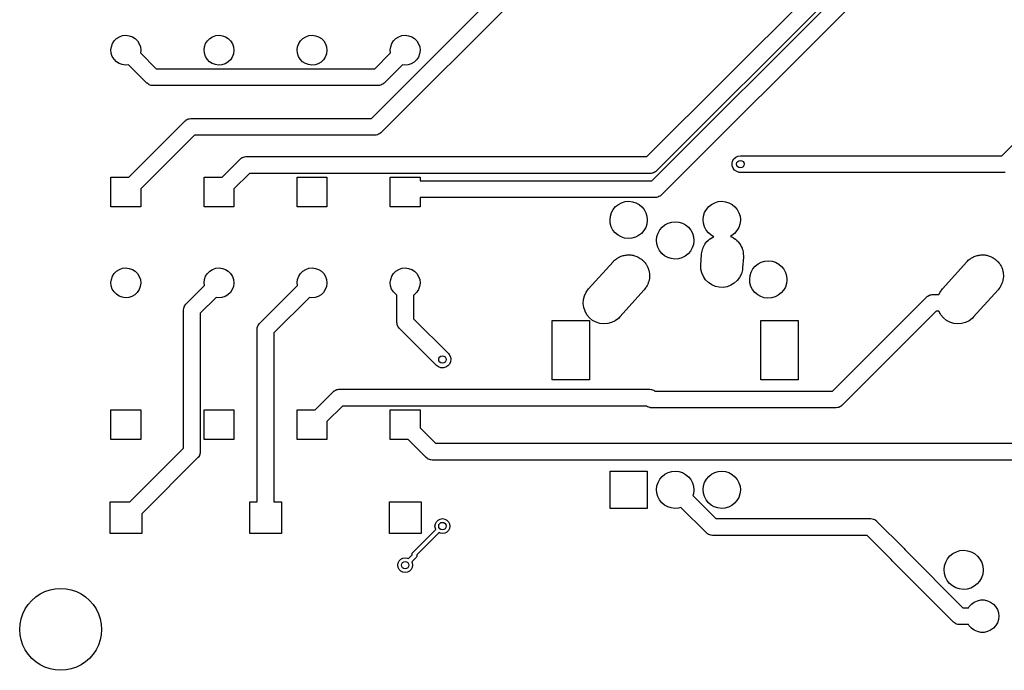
# Model space of a CAD drawing. Extents: x 124.3 to 210.2, y -114.7 to -26.3.
# Tile 1 of 7: x 124.3 to 177.2, y -114.7 to -79.7. Entities that reach past the tile are written whole.
import ezdxf

# ---------------------------------------------------------------- set-up
doc = ezdxf.new("R2010")
doc.units = 0
doc.layers.add('BLACK', color=7, linetype='CONTINUOUS')

msp = doc.modelspace()

# ---------------------------------------------------------------- linework, layer by layer
at = {"layer": 'BLACK', "linetype": 'CONTINUOUS'}
for p, q in [((143.187, -85.05), (171.595, -56.6418)), ((157.984, -87.1), (188.442, -56.6418)), ((172.099, -57.41), (143.691, -85.8182)), ((188.946, -57.41), (158.488, -87.8682)), ((177.034, -87.05), (188.442, -75.6418)), ((158.239, -88.4), (169.982, -76.6568)), ((170.487, -77.425), (158.744, -89.1682)), ((129.283, -81.0243), (129.38, -80.8744)), ((129.38, -80.8744), (129.507, -80.7496)), ((129.507, -80.7496), (129.659, -80.6561)), ((129.659, -80.6561), (129.828, -80.5987)), ((129.828, -80.5987), (130.006, -80.58)), ((130.006, -80.58), (130.183, -80.6011)), ((130.183, -80.6011), (130.351, -80.661)), ((130.351, -80.661), (130.501, -80.7565)), ((130.501, -80.7565), (130.627, -80.8831)), ((130.627, -80.8831), (130.721, -81.0343)), ((134.283, -81.0243), (134.38, -80.8744)), ((134.38, -80.8744), (134.507, -80.7496)), ((134.507, -80.7496), (134.659, -80.6561)), ((134.659, -80.6561), (134.828, -80.5987)), ((134.828, -80.5987), (135.006, -80.58)), ((135.006, -80.58), (135.183, -80.6011)), ((135.183, -80.6011), (135.351, -80.661)), ((135.351, -80.661), (135.501, -80.7565)), ((135.501, -80.7565), (135.627, -80.8831)), ((135.627, -80.8831), (135.721, -81.0343)), ((139.283, -81.0243), (139.38, -80.8744)), ((139.38, -80.8744), (139.507, -80.7496)), ((139.507, -80.7496), (139.659, -80.6561)), ((139.659, -80.6561), (139.828, -80.5987)), ((139.828, -80.5987), (140.006, -80.58)), ((140.006, -80.58), (140.183, -80.6011)), ((140.183, -80.6011), (140.351, -80.661)), ((140.351, -80.661), (140.501, -80.7565)), ((140.501, -80.7565), (140.627, -80.8831)), ((140.627, -80.8831), (140.721, -81.0343)), ((144.283, -81.0243), (144.38, -80.8744)), ((144.38, -80.8744), (144.507, -80.7496)), ((144.507, -80.7496), (144.659, -80.6561)), ((144.659, -80.6561), (144.828, -80.5987)), ((144.828, -80.5987), (145.006, -80.58)), ((145.006, -80.58), (145.183, -80.6011)), ((145.183, -80.6011), (145.351, -80.661)), ((145.351, -80.661), (145.501, -80.7565)), ((145.501, -80.7565), (145.627, -80.8831)), ((145.627, -80.8831), (145.721, -81.0343)), ((129.2, -81.3688), (129.222, -81.1919)), ((129.217, -81.5463), (129.2, -81.3688)), ((129.222, -81.1919), (129.283, -81.0243)), ((130.721, -81.0343), (130.78, -81.2028)), ((130.78, -81.2028), (130.8, -81.38)), ((130.8, -81.4023), (130.782, -81.5259)), ((130.8, -81.38), (130.8, -81.4023)), ((134.2, -81.3688), (134.222, -81.1919)), ((134.217, -81.5463), (134.2, -81.3688)), ((134.222, -81.1919), (134.283, -81.0243)), ((135.721, -81.0343), (135.78, -81.2028)), ((135.8, -81.4023), (135.775, -81.579)), ((135.78, -81.2028), (135.8, -81.38)), ((135.8, -81.38), (135.8, -81.4023)), ((139.2, -81.3688), (139.222, -81.1919)), ((139.217, -81.5463), (139.2, -81.3688)), ((139.222, -81.1919), (139.283, -81.0243)), ((140.721, -81.0343), (140.78, -81.2028)), ((140.8, -81.4023), (140.775, -81.579)), ((140.78, -81.2028), (140.8, -81.38)), ((140.8, -81.38), (140.8, -81.4023)), ((144.2, -81.3688), (144.222, -81.1919)), ((144.216, -81.5279), (144.2, -81.3688)), ((144.222, -81.1919), (144.283, -81.0243)), ((145.721, -81.0343), (145.78, -81.2028)), ((145.8, -81.4023), (145.775, -81.579)), ((145.78, -81.2028), (145.8, -81.38)), ((145.8, -81.38), (145.8, -81.4023)), ((129.274, -81.7156), (129.217, -81.5463)), ((129.366, -81.8681), (129.274, -81.7156)), ((129.49, -81.9964), (129.366, -81.8681)), ((130.782, -81.5259), (131.636, -82.38)), ((134.274, -81.7156), (134.217, -81.5463)), ((134.366, -81.8681), (134.274, -81.7156)), ((134.49, -81.9964), (134.366, -81.8681)), ((135.613, -81.8942), (135.484, -82.0172)), ((135.712, -81.7457), (135.613, -81.8942)), ((135.775, -81.579), (135.712, -81.7457)), ((139.274, -81.7156), (139.217, -81.5463)), ((139.366, -81.8681), (139.274, -81.7156)), ((139.49, -81.9964), (139.366, -81.8681)), ((140.613, -81.8942), (140.484, -82.0172)), ((140.712, -81.7457), (140.613, -81.8942)), ((140.775, -81.579), (140.712, -81.7457)), ((143.364, -82.38), (144.216, -81.5279)), ((145.613, -81.8942), (145.484, -82.0172)), ((145.712, -81.7457), (145.613, -81.8942)), ((145.775, -81.579), (145.712, -81.7457)), ((129.639, -82.0941), (129.49, -81.9964)), ((129.806, -82.1562), (129.639, -82.0941)), ((129.983, -82.1798), (129.806, -82.1562)), ((130.148, -82.1648), (129.983, -82.1798)), ((131.132, -83.1482), (130.148, -82.1648)), ((131.636, -82.38), (143.364, -82.38)), ((134.639, -82.0941), (134.49, -81.9964)), ((134.806, -82.1562), (134.639, -82.0941)), ((134.983, -82.1798), (134.806, -82.1562)), ((135.161, -82.1637), (134.983, -82.1798)), ((135.33, -82.1085), (135.161, -82.1637)), ((135.484, -82.0172), (135.33, -82.1085)), ((139.639, -82.0941), (139.49, -81.9964)), ((139.806, -82.1562), (139.639, -82.0941)), ((139.983, -82.1798), (139.806, -82.1562)), ((140.161, -82.1637), (139.983, -82.1798)), ((140.33, -82.1085), (140.161, -82.1637)), ((140.484, -82.0172), (140.33, -82.1085)), ((144.854, -82.1626), (143.868, -83.1482)), ((144.983, -82.1798), (144.854, -82.1626)), ((145.161, -82.1637), (144.983, -82.1798)), ((145.33, -82.1085), (145.161, -82.1637)), ((145.484, -82.0172), (145.33, -82.1085)), ((131.138, -83.1524), (131.132, -83.1482)), ((131.142, -83.158), (131.138, -83.1524)), ((131.191, -83.1921), (131.142, -83.158)), ((131.239, -83.2277), (131.191, -83.1921)), ((131.246, -83.2301), (131.239, -83.2277)), ((131.252, -83.2341), (131.246, -83.2301)), ((131.309, -83.2522), (131.252, -83.2341)), ((131.366, -83.272), (131.309, -83.2522)), ((131.373, -83.2723), (131.366, -83.272)), ((131.38, -83.2745), (131.373, -83.2723)), ((131.45, -83.28), (131.38, -83.2745)), ((143.55, -83.28), (131.45, -83.28)), ((143.557, -83.2789), (143.55, -83.28)), ((143.564, -83.2798), (143.557, -83.2789)), ((143.623, -83.269), (143.564, -83.2798)), ((143.682, -83.2601), (143.623, -83.269)), ((143.689, -83.257), (143.682, -83.2601)), ((143.696, -83.2557), (143.689, -83.257)), ((143.749, -83.2281), (143.696, -83.2557)), ((143.803, -83.2022), (143.749, -83.2281)), ((143.808, -83.1973), (143.803, -83.2022)), ((143.815, -83.1941), (143.808, -83.1973)), ((143.868, -83.1482), (143.815, -83.1941)), ((133.247, -85.1278), (133.301, -85.1019)), ((133.301, -85.1019), (133.354, -85.0743)), ((133.354, -85.0743), (133.361, -85.073)), ((133.361, -85.073), (133.368, -85.0699)), ((133.368, -85.0699), (133.427, -85.061)), ((133.427, -85.061), (133.486, -85.0502)), ((133.486, -85.0502), (133.493, -85.0511)), ((133.493, -85.0511), (133.5, -85.05)), ((133.5, -85.05), (143.187, -85.05)), ((130.164, -88.2), (133.182, -85.1818)), ((133.182, -85.1818), (133.235, -85.1359)), ((133.235, -85.1359), (133.242, -85.1327)), ((133.242, -85.1327), (133.247, -85.1278)), ((133.686, -85.95), (130.8, -88.8364)), ((143.373, -85.95), (133.686, -85.95)), ((143.38, -85.9489), (143.373, -85.95)), ((143.387, -85.9498), (143.38, -85.9489)), ((143.446, -85.939), (143.387, -85.9498)), ((143.505, -85.9301), (143.446, -85.939)), ((143.512, -85.927), (143.505, -85.9301)), ((143.519, -85.9257), (143.512, -85.927)), ((143.572, -85.8981), (143.519, -85.9257)), ((143.626, -85.8722), (143.572, -85.8981)), ((143.631, -85.8673), (143.626, -85.8722)), ((143.638, -85.8641), (143.631, -85.8673)), ((143.691, -85.8182), (143.638, -85.8641)), ((135.164, -88.2), (136.132, -87.2318)), ((136.132, -87.2318), (136.185, -87.1859)), ((136.185, -87.1859), (136.192, -87.1827)), ((136.192, -87.1827), (136.197, -87.1778)), ((136.197, -87.1778), (136.251, -87.1519)), ((136.251, -87.1519), (136.304, -87.1243)), ((136.304, -87.1243), (136.311, -87.123)), ((136.311, -87.123), (136.318, -87.1199)), ((136.318, -87.1199), (136.377, -87.111)), ((136.377, -87.111), (136.436, -87.1002)), ((136.436, -87.1002), (136.443, -87.1011)), ((136.443, -87.1011), (136.45, -87.1)), ((136.45, -87.1), (157.984, -87.1)), ((162.582, -87.3343), (162.649, -87.2186)), ((162.649, -87.2186), (162.747, -87.1278)), ((162.747, -87.1278), (162.868, -87.0699)), ((162.868, -87.0699), (163, -87.05)), ((163, -87.05), (177.034, -87.05)), ((162.551, -87.4647), (162.582, -87.3343)), ((162.561, -87.5982), (162.551, -87.4647)), ((162.609, -87.723), (162.561, -87.5982)), ((162.692, -87.828), (162.609, -87.723)), ((129.2, -89.8), (129.2, -88.2)), ((129.2, -88.2), (130.164, -88.2)), ((134.2, -89.8), (134.2, -88.2)), ((134.2, -88.2), (135.164, -88.2)), ((136.636, -88), (135.8, -88.8364)), ((158.17, -88), (136.636, -88)), ((139.2, -89.8), (139.2, -88.2)), ((139.2, -88.2), (140.8, -88.2)), ((140.8, -88.2), (140.8, -89.8)), ((144.2, -89.8), (144.2, -88.2)), ((144.2, -88.2), (145.8, -88.2)), ((145.8, -88.2), (145.8, -88.4)), ((158.177, -87.9989), (158.17, -88)), ((158.184, -87.9998), (158.177, -87.9989)), ((158.243, -87.989), (158.184, -87.9998)), ((158.302, -87.9801), (158.243, -87.989)), ((158.309, -87.977), (158.302, -87.9801)), ((158.316, -87.9757), (158.309, -87.977)), ((158.369, -87.9481), (158.316, -87.9757)), ((158.423, -87.9222), (158.369, -87.9481)), ((158.428, -87.9173), (158.423, -87.9222)), ((158.435, -87.9141), (158.428, -87.9173)), ((158.488, -87.8682), (158.435, -87.9141)), ((162.802, -87.9041), (162.692, -87.828)), ((162.93, -87.9445), (162.802, -87.9041)), ((163, -87.95), (162.93, -87.9445)), ((177.22, -87.95), (163, -87.95)), ((145.8, -88.4), (158.239, -88.4)), ((130.8, -88.8364), (130.8, -89.8)), ((135.8, -88.8364), (135.8, -89.8)), ((158.426, -89.3), (145.8, -89.3)), ((145.8, -89.3), (145.8, -89.8)), ((158.433, -89.2989), (158.426, -89.3)), ((158.44, -89.2998), (158.433, -89.2989)), ((158.499, -89.289), (158.44, -89.2998)), ((158.558, -89.2801), (158.499, -89.289)), ((158.564, -89.277), (158.558, -89.2801)), ((158.571, -89.2757), (158.564, -89.277)), ((158.625, -89.2481), (158.571, -89.2757)), ((158.679, -89.2222), (158.625, -89.2481)), ((158.684, -89.2173), (158.679, -89.2222)), ((158.69, -89.2141), (158.684, -89.2173)), ((158.744, -89.1682), (158.69, -89.2141)), ((130.8, -89.8), (129.2, -89.8)), ((135.8, -89.8), (134.2, -89.8)), ((140.8, -89.8), (139.2, -89.8)), ((145.8, -89.8), (144.2, -89.8)), ((156.175, -89.935), (156.3, -89.7855)), ((156.3, -89.7855), (156.452, -89.6632)), ((156.452, -89.6632), (156.625, -89.5728)), ((156.625, -89.5728), (156.813, -89.5177)), ((156.813, -89.5177), (157.007, -89.5)), ((157.007, -89.5), (157.201, -89.5204)), ((157.201, -89.5204), (157.388, -89.5781)), ((157.388, -89.5781), (157.559, -89.671)), ((157.559, -89.671), (157.71, -89.7954)), ((157.71, -89.7954), (157.833, -89.9466)), ((161.175, -89.935), (161.3, -89.7855)), ((161.3, -89.7855), (161.452, -89.6632)), ((161.452, -89.6632), (161.625, -89.5728)), ((161.625, -89.5728), (161.813, -89.5177)), ((161.813, -89.5177), (162.007, -89.5)), ((162.007, -89.5), (162.201, -89.5204)), ((162.201, -89.5204), (162.388, -89.5781)), ((162.388, -89.5781), (162.559, -89.671)), ((162.559, -89.671), (162.71, -89.7954)), ((162.71, -89.7954), (162.833, -89.9466)), ((156, -90.486), (156.022, -90.2921)), ((156.022, -90.2921), (156.081, -90.1061)), ((156.081, -90.1061), (156.175, -89.935)), ((157.833, -89.9466), (157.925, -90.1189)), ((157.925, -90.1189), (157.981, -90.3058)), ((157.981, -90.3058), (158, -90.5)), ((161, -90.486), (161.022, -90.2921)), ((161.022, -90.2921), (161.081, -90.1061)), ((161.081, -90.1061), (161.175, -89.935)), ((162.833, -89.9466), (162.925, -90.1189)), ((162.925, -90.1189), (162.981, -90.3058)), ((162.981, -90.3058), (163, -90.5)), ((156.016, -90.6805), (156, -90.486)), ((156.07, -90.8681), (156.016, -90.6805)), ((156.159, -91.0417), (156.07, -90.8681)), ((157.914, -90.9067), (157.817, -91.0764)), ((157.975, -90.7215), (157.914, -90.9067)), ((158, -90.5279), (157.975, -90.7215)), ((158, -90.5), (158, -90.5279)), ((158.675, -91.035), (158.8, -90.8855)), ((158.8, -90.8855), (158.952, -90.7632)), ((158.952, -90.7632), (159.125, -90.6728)), ((159.125, -90.6728), (159.313, -90.6177)), ((159.313, -90.6177), (159.507, -90.6)), ((159.507, -90.6), (159.701, -90.6204)), ((159.701, -90.6204), (159.888, -90.6781)), ((159.888, -90.6781), (160.059, -90.771)), ((160.059, -90.771), (160.21, -90.8954)), ((160.21, -90.8954), (160.333, -91.0466)), ((161.016, -90.6805), (161, -90.486)), ((161.07, -90.8681), (161.016, -90.6805)), ((161.159, -91.0417), (161.07, -90.8681)), ((162.914, -90.9067), (162.817, -91.0764)), ((162.975, -90.7215), (162.914, -90.9067)), ((163, -90.5279), (162.975, -90.7215)), ((163, -90.5), (163, -90.5279)), ((156.281, -91.1947), (156.159, -91.0417)), ((156.429, -91.3211), (156.281, -91.1947)), ((156.6, -91.4164), (156.429, -91.3211)), ((156.785, -91.4767), (156.6, -91.4164)), ((157.362, -91.4323), (157.174, -91.4848)), ((157.536, -91.3443), (157.362, -91.4323)), ((157.69, -91.2242), (157.536, -91.3443)), ((157.817, -91.0764), (157.69, -91.2242)), ((158.5, -91.586), (158.522, -91.3921)), ((158.522, -91.3921), (158.581, -91.2061)), ((158.581, -91.2061), (158.675, -91.035)), ((160.333, -91.0466), (160.425, -91.2189)), ((160.425, -91.2189), (160.481, -91.4058)), ((160.481, -91.4058), (160.5, -91.6)), ((161.281, -91.1947), (161.159, -91.0417)), ((161.429, -91.3211), (161.281, -91.1947)), ((161.379, -91.5099), (161.468, -91.4566)), ((161.569, -91.3995), (161.429, -91.3211)), ((161.468, -91.4566), (161.546, -91.4088)), ((161.546, -91.4088), (161.552, -91.4066)), ((161.552, -91.4066), (161.556, -91.4046)), ((161.556, -91.4046), (161.569, -91.3995)), ((162.536, -91.3443), (162.461, -91.382)), ((162.461, -91.382), (162.551, -91.4176)), ((162.69, -91.2242), (162.536, -91.3443)), ((162.551, -91.4176), (162.564, -91.4262)), ((162.564, -91.4262), (162.576, -91.4313)), ((162.576, -91.4313), (162.635, -91.4707)), ((162.817, -91.0764), (162.69, -91.2242)), ((156.979, -91.4998), (156.785, -91.4767)), ((157.174, -91.4848), (156.979, -91.4998)), ((158.516, -91.7805), (158.5, -91.586)), ((158.57, -91.9681), (158.516, -91.7805)), ((158.659, -92.1417), (158.57, -91.9681)), ((160.475, -91.8215), (160.414, -92.0067)), ((160.5, -91.6279), (160.475, -91.8215)), ((160.5, -91.6), (160.5, -91.6279)), ((160.995, -92.007), (161.001, -91.9895)), ((161.001, -91.9895), (161.039, -91.9164)), ((161.039, -91.9164), (161.078, -91.8355)), ((161.078, -91.8355), (161.09, -91.8202)), ((161.09, -91.8202), (161.096, -91.8073)), ((161.096, -91.8073), (161.151, -91.7385)), ((161.151, -91.7385), (161.206, -91.6643)), ((161.206, -91.6643), (161.217, -91.6543)), ((161.217, -91.6543), (161.224, -91.6456)), ((161.224, -91.6456), (161.295, -91.5836)), ((161.295, -91.5836), (161.364, -91.5203)), ((161.364, -91.5203), (161.373, -91.5148)), ((161.373, -91.5148), (161.379, -91.5099)), ((162.635, -91.4707), (162.725, -91.5275)), ((162.725, -91.5275), (162.74, -91.5415)), ((162.74, -91.5415), (162.754, -91.5506)), ((162.754, -91.5506), (162.802, -91.5989)), ((162.802, -91.5989), (162.876, -91.6672)), ((162.876, -91.6672), (162.891, -91.6875)), ((162.891, -91.6875), (162.905, -91.7014)), ((162.905, -91.7014), (162.942, -91.7559)), ((162.942, -91.7559), (162.999, -91.8322)), ((162.999, -91.8322), (163.012, -91.8589)), ((163.012, -91.8589), (163.025, -91.878)), ((163.025, -91.878), (163.051, -91.9362)), ((163.051, -91.9362), (163.09, -92.0168)), ((156.411, -92.5418), (156.462, -92.5165)), ((156.462, -92.5165), (156.516, -92.4846)), ((156.516, -92.4846), (156.561, -92.4678)), ((156.561, -92.4678), (156.602, -92.4476)), ((156.602, -92.4476), (156.654, -92.4334)), ((156.654, -92.4334), (156.709, -92.4133)), ((156.709, -92.4133), (156.761, -92.4044)), ((156.761, -92.4044), (156.809, -92.3914)), ((156.809, -92.3914), (156.859, -92.3876)), ((156.859, -92.3876), (156.912, -92.3785)), ((156.912, -92.3785), (156.969, -92.3792)), ((156.969, -92.3792), (157.022, -92.3752)), ((157.022, -92.3752), (157.068, -92.3805)), ((157.068, -92.3805), (157.118, -92.3812)), ((157.118, -92.3812), (157.178, -92.3931)), ((157.178, -92.3931), (157.234, -92.3996)), ((157.234, -92.3996), (157.275, -92.4124)), ((157.275, -92.4124), (157.32, -92.4213)), ((157.32, -92.4213), (157.381, -92.4457)), ((157.381, -92.4457), (157.438, -92.4637)), ((157.438, -92.4637), (157.472, -92.4822)), ((157.472, -92.4822), (157.511, -92.4976)), ((157.511, -92.4976), (157.57, -92.535)), ((158.781, -92.2947), (158.659, -92.1417)), ((158.929, -92.4211), (158.781, -92.2947)), ((159.1, -92.5164), (158.929, -92.4211)), ((159.285, -92.5767), (159.1, -92.5164)), ((160.036, -92.4443), (159.862, -92.5323)), ((160.19, -92.3242), (160.036, -92.4443)), ((160.317, -92.1764), (160.19, -92.3242)), ((160.414, -92.0067), (160.317, -92.1764)), ((160.878, -92.9235), (160.917, -92.3435)), ((160.917, -92.3435), (160.93, -92.2343)), ((160.93, -92.2343), (160.937, -92.208)), ((160.937, -92.208), (160.94, -92.1861)), ((160.94, -92.1861), (160.963, -92.1113)), ((160.963, -92.1113), (160.985, -92.0278)), ((160.985, -92.0278), (160.995, -92.007)), ((163.09, -92.0168), (163.1, -92.0499)), ((163.1, -92.0499), (163.11, -92.0742)), ((163.11, -92.0742), (163.123, -92.1335)), ((163.162, -92.4965), (163.122, -93.0765)), ((163.123, -92.1335), (163.146, -92.215)), ((163.146, -92.215), (163.15, -92.2537)), ((163.15, -92.2537), (163.156, -92.2829)), ((163.156, -92.2829), (163.158, -92.3408)), ((163.158, -92.3408), (163.165, -92.42)), ((163.163, -92.4789), (163.162, -92.4905)), ((163.162, -92.4905), (163.162, -92.4965)), ((163.165, -92.42), (163.163, -92.4789)), ((175.411, -92.5418), (175.462, -92.5165)), ((175.462, -92.5165), (175.516, -92.4846)), ((175.516, -92.4846), (175.561, -92.4678)), ((175.561, -92.4678), (175.602, -92.4476)), ((175.602, -92.4476), (175.654, -92.4334)), ((175.654, -92.4334), (175.709, -92.4133)), ((175.709, -92.4133), (175.761, -92.4044)), ((175.761, -92.4044), (175.809, -92.3914)), ((175.809, -92.3914), (175.859, -92.3876)), ((175.859, -92.3876), (175.912, -92.3785)), ((175.912, -92.3785), (175.969, -92.3792)), ((175.969, -92.3792), (176.022, -92.3752)), ((176.022, -92.3752), (176.068, -92.3805)), ((176.068, -92.3805), (176.118, -92.3812)), ((176.118, -92.3812), (176.178, -92.3931)), ((176.178, -92.3931), (176.234, -92.3996)), ((176.234, -92.3996), (176.275, -92.4124)), ((176.275, -92.4124), (176.32, -92.4213)), ((176.32, -92.4213), (176.381, -92.4457)), ((176.381, -92.4457), (176.438, -92.4637)), ((176.438, -92.4637), (176.472, -92.4822)), ((176.472, -92.4822), (176.511, -92.4976)), ((176.511, -92.4976), (176.57, -92.535)), ((154.853, -94.2087), (156.163, -92.7487)), ((156.163, -92.7487), (156.178, -92.7332)), ((156.178, -92.7332), (156.184, -92.7256)), ((156.184, -92.7256), (156.195, -92.7155)), ((156.195, -92.7155), (156.24, -92.6706)), ((156.24, -92.6706), (156.289, -92.6338)), ((156.289, -92.6338), (156.339, -92.5899)), ((156.339, -92.5899), (156.377, -92.5671)), ((156.377, -92.5671), (156.411, -92.5418)), ((157.57, -92.535), (157.626, -92.5651)), ((157.626, -92.5651), (157.653, -92.5875)), ((157.653, -92.5875), (157.685, -92.6075)), ((157.685, -92.6075), (157.74, -92.6582)), ((157.74, -92.6582), (157.791, -92.7003)), ((157.791, -92.7003), (157.812, -92.7246)), ((157.812, -92.7246), (157.836, -92.7472)), ((157.836, -92.7472), (157.884, -92.8109)), ((157.884, -92.8109), (157.928, -92.8644)), ((157.928, -92.8644), (157.942, -92.8887)), ((157.942, -92.8887), (157.959, -92.9122)), ((157.959, -92.9122), (157.997, -92.9879)), ((157.997, -92.9879), (158.032, -93.0514)), ((158.032, -93.0514), (158.039, -93.0742)), ((159.479, -92.5998), (159.285, -92.5767)), ((159.674, -92.5848), (159.479, -92.5998)), ((159.862, -92.5323), (159.674, -92.5848)), ((160.883, -93.1371), (160.878, -92.9235)), ((163.675, -93.135), (163.8, -92.9855)), ((163.8, -92.9855), (163.952, -92.8632)), ((163.952, -92.8632), (164.125, -92.7728)), ((164.125, -92.7728), (164.313, -92.7177)), ((164.313, -92.7177), (164.507, -92.7)), ((164.507, -92.7), (164.701, -92.7204)), ((164.701, -92.7204), (164.888, -92.7781)), ((164.888, -92.7781), (165.059, -92.871)), ((165.059, -92.871), (165.21, -92.9954)), ((165.21, -92.9954), (165.333, -93.1466)), ((173.853, -94.2087), (175.163, -92.7487)), ((175.163, -92.7487), (175.178, -92.7332)), ((175.178, -92.7332), (175.184, -92.7256)), ((175.184, -92.7256), (175.195, -92.7155)), ((175.195, -92.7155), (175.24, -92.6706)), ((175.24, -92.6706), (175.289, -92.6338)), ((175.289, -92.6338), (175.339, -92.5899)), ((175.339, -92.5899), (175.377, -92.5671)), ((175.377, -92.5671), (175.411, -92.5418)), ((176.57, -92.535), (176.626, -92.5651)), ((176.626, -92.5651), (176.653, -92.5875)), ((176.653, -92.5875), (176.685, -92.6075)), ((176.685, -92.6075), (176.74, -92.6582)), ((176.74, -92.6582), (176.791, -92.7003)), ((176.791, -92.7003), (176.812, -92.7246)), ((176.812, -92.7246), (176.836, -92.7472)), ((176.836, -92.7472), (176.884, -92.8109)), ((176.884, -92.8109), (176.928, -92.8644)), ((176.928, -92.8644), (176.942, -92.8887)), ((176.942, -92.8887), (176.959, -92.9122)), ((176.959, -92.9122), (176.997, -92.9879)), ((176.997, -92.9879), (177.032, -93.0514)), ((177.032, -93.0514), (177.039, -93.0742)), ((129.222, -93.6919), (129.283, -93.5243)), ((129.283, -93.5243), (129.38, -93.3744)), ((129.38, -93.3744), (129.507, -93.2496)), ((129.507, -93.2496), (129.659, -93.1561)), ((129.659, -93.1561), (129.828, -93.0987)), ((129.828, -93.0987), (130.006, -93.08)), ((130.006, -93.08), (130.183, -93.1011)), ((130.183, -93.1011), (130.351, -93.161)), ((130.351, -93.161), (130.501, -93.2565)), ((130.501, -93.2565), (130.627, -93.3831)), ((130.627, -93.3831), (130.721, -93.5343)), ((130.721, -93.5343), (130.78, -93.7028)), ((134.222, -93.6919), (134.283, -93.5243)), ((134.283, -93.5243), (134.38, -93.3744)), ((134.38, -93.3744), (134.507, -93.2496)), ((134.507, -93.2496), (134.659, -93.1561)), ((134.659, -93.1561), (134.828, -93.0987)), ((134.828, -93.0987), (135.006, -93.08)), ((135.006, -93.08), (135.183, -93.1011)), ((135.183, -93.1011), (135.351, -93.161)), ((135.351, -93.161), (135.501, -93.2565)), ((135.501, -93.2565), (135.627, -93.3831)), ((135.627, -93.3831), (135.721, -93.5343)), ((135.721, -93.5343), (135.78, -93.7028)), ((139.222, -93.6919), (139.283, -93.5243)), ((139.283, -93.5243), (139.38, -93.3744)), ((139.38, -93.3744), (139.507, -93.2496)), ((139.507, -93.2496), (139.659, -93.1561)), ((139.659, -93.1561), (139.828, -93.0987)), ((139.828, -93.0987), (140.006, -93.08)), ((140.006, -93.08), (140.183, -93.1011)), ((140.183, -93.1011), (140.351, -93.161)), ((140.351, -93.161), (140.501, -93.2565)), ((140.501, -93.2565), (140.627, -93.3831)), ((140.627, -93.3831), (140.721, -93.5343)), ((140.721, -93.5343), (140.78, -93.7028)), ((144.222, -93.6919), (144.283, -93.5243)), ((144.283, -93.5243), (144.38, -93.3744)), ((144.38, -93.3744), (144.507, -93.2496)), ((144.507, -93.2496), (144.659, -93.1561)), ((144.659, -93.1561), (144.828, -93.0987)), ((144.828, -93.0987), (145.006, -93.08)), ((145.006, -93.08), (145.183, -93.1011)), ((145.183, -93.1011), (145.351, -93.161)), ((145.351, -93.161), (145.501, -93.2565)), ((145.501, -93.2565), (145.627, -93.3831)), ((145.627, -93.3831), (145.721, -93.5343)), ((145.721, -93.5343), (145.78, -93.7028)), ((158.039, -93.0742), (158.05, -93.0968)), ((158.05, -93.0968), (158.075, -93.1832)), ((158.075, -93.1832), (158.098, -93.2546)), ((158.098, -93.2546), (158.1, -93.2746)), ((158.1, -93.2746), (158.106, -93.295)), ((158.106, -93.295), (158.115, -93.3903)), ((158.123, -93.5589), (158.114, -93.6219)), ((158.115, -93.3903), (158.124, -93.4666)), ((158.124, -93.4666), (158.123, -93.4829)), ((158.123, -93.4829), (158.125, -93.5)), ((158.125, -93.5), (158.123, -93.5589)), ((160.929, -93.3458), (160.883, -93.1371)), ((161.014, -93.542), (160.929, -93.3458)), ((161.134, -93.7186), (161.014, -93.542)), ((163.054, -93.3921), (162.961, -93.5845)), ((163.11, -93.1857), (163.054, -93.3921)), ((163.122, -93.0765), (163.11, -93.1857)), ((163.5, -93.686), (163.522, -93.4921)), ((163.522, -93.4921), (163.581, -93.3061)), ((163.581, -93.3061), (163.675, -93.135)), ((165.333, -93.1466), (165.425, -93.3189)), ((165.425, -93.3189), (165.481, -93.5058)), ((165.481, -93.5058), (165.5, -93.7)), ((177.039, -93.0742), (177.05, -93.0968)), ((177.05, -93.0968), (177.075, -93.1832)), ((177.075, -93.1832), (177.098, -93.2546)), ((177.098, -93.2546), (177.1, -93.2746)), ((177.1, -93.2746), (177.106, -93.295)), ((177.106, -93.295), (177.115, -93.3903)), ((177.123, -93.5589), (177.114, -93.6219)), ((177.115, -93.3903), (177.124, -93.4666)), ((177.124, -93.4666), (177.123, -93.4829)), ((177.123, -93.4829), (177.125, -93.5)), ((177.125, -93.5), (177.123, -93.5589)), ((129.2, -93.8688), (129.222, -93.6919)), ((129.217, -94.0463), (129.2, -93.8688)), ((129.274, -94.2156), (129.217, -94.0463)), ((130.775, -94.079), (130.712, -94.2457)), ((130.8, -93.9023), (130.775, -94.079)), ((130.78, -93.7028), (130.8, -93.88)), ((130.8, -93.88), (130.8, -93.9023)), ((133.232, -95.0118), (134.216, -94.0279)), ((134.2, -93.8688), (134.222, -93.6919)), ((134.216, -94.0279), (134.2, -93.8688)), ((135.775, -94.079), (135.712, -94.2457)), ((135.8, -93.9023), (135.775, -94.079)), ((135.78, -93.7028), (135.8, -93.88)), ((135.8, -93.88), (135.8, -93.9023)), ((137.182, -96.0618), (139.216, -94.0279)), ((139.2, -93.8688), (139.222, -93.6919)), ((139.216, -94.0279), (139.2, -93.8688)), ((140.775, -94.079), (140.712, -94.2457)), ((140.8, -93.9023), (140.775, -94.079)), ((140.78, -93.7028), (140.8, -93.88)), ((140.8, -93.88), (140.8, -93.9023)), ((144.2, -93.8688), (144.222, -93.6919)), ((144.217, -94.0463), (144.2, -93.8688)), ((144.274, -94.2156), (144.217, -94.0463)), ((145.775, -94.079), (145.712, -94.2457)), ((145.8, -93.9023), (145.775, -94.079)), ((145.78, -93.7028), (145.8, -93.88)), ((145.8, -93.88), (145.8, -93.9023)), ((157.944, -94.1063), (157.927, -94.1372)), ((157.964, -94.0794), (157.944, -94.1063)), ((157.992, -94.0209), (157.964, -94.0794)), ((158.028, -93.9576), (157.992, -94.0209)), ((158.04, -93.9201), (158.028, -93.9576)), ((158.056, -93.8866), (158.04, -93.9201)), ((158.072, -93.8271), (158.056, -93.8866)), ((158.094, -93.7626), (158.072, -93.8271)), ((158.1, -93.7194), (158.094, -93.7626)), ((158.111, -93.6799), (158.1, -93.7194)), ((158.114, -93.6219), (158.111, -93.6799)), ((161.286, -93.8693), (161.134, -93.7186)), ((161.463, -93.9887), (161.286, -93.8693)), ((161.66, -94.0723), (161.463, -93.9887)), ((161.869, -94.1173), (161.66, -94.0723)), ((162.293, -94.0862), (162.082, -94.122)), ((162.493, -94.0111), (162.293, -94.0862)), ((162.675, -93.8996), (162.493, -94.0111)), ((162.833, -93.7557), (162.675, -93.8996)), ((162.961, -93.5845), (162.833, -93.7557)), ((163.516, -93.8805), (163.5, -93.686)), ((163.57, -94.0681), (163.516, -93.8805)), ((163.659, -94.2417), (163.57, -94.0681)), ((165.414, -94.1067), (165.317, -94.2764)), ((165.475, -93.9215), (165.414, -94.1067)), ((165.5, -93.7279), (165.475, -93.9215)), ((165.5, -93.7), (165.5, -93.7279)), ((176.944, -94.1063), (176.927, -94.1372)), ((176.964, -94.0794), (176.944, -94.1063)), ((176.992, -94.0209), (176.964, -94.0794)), ((177.028, -93.9576), (176.992, -94.0209)), ((177.04, -93.9201), (177.028, -93.9576)), ((177.056, -93.8866), (177.04, -93.9201)), ((177.072, -93.8271), (177.056, -93.8866)), ((177.094, -93.7626), (177.072, -93.8271)), ((177.1, -93.7194), (177.094, -93.7626)), ((177.111, -93.6799), (177.1, -93.7194)), ((177.114, -93.6219), (177.111, -93.6799)), ((129.366, -94.3681), (129.274, -94.2156)), ((129.49, -94.4964), (129.366, -94.3681)), ((129.639, -94.5941), (129.49, -94.4964)), ((129.806, -94.6562), (129.639, -94.5941)), ((130.33, -94.6085), (130.161, -94.6637)), ((130.484, -94.5172), (130.33, -94.6085)), ((130.613, -94.3942), (130.484, -94.5172)), ((130.712, -94.2457), (130.613, -94.3942)), ((135.33, -94.6085), (135.161, -94.6637)), ((135.484, -94.5172), (135.33, -94.6085)), ((135.613, -94.3942), (135.484, -94.5172)), ((135.712, -94.2457), (135.613, -94.3942)), ((140.33, -94.6085), (140.161, -94.6637)), ((140.484, -94.5172), (140.33, -94.6085)), ((140.613, -94.3942), (140.484, -94.5172)), ((140.712, -94.2457), (140.613, -94.3942)), ((144.366, -94.3681), (144.274, -94.2156)), ((144.49, -94.4964), (144.366, -94.3681)), ((144.55, -94.5356), (144.49, -94.4964)), ((144.55, -96), (144.55, -94.5356)), ((145.484, -94.5172), (145.45, -94.5373)), ((145.45, -94.5373), (145.45, -95.8136)), ((145.613, -94.3942), (145.484, -94.5172)), ((145.712, -94.2457), (145.613, -94.3942)), ((154.579, -94.7801), (154.634, -94.5734)), ((154.634, -94.5734), (154.726, -94.3806)), ((154.726, -94.3806), (154.853, -94.2087)), ((157.837, -94.2513), (156.527, -95.7113)), ((157.878, -94.1966), (157.837, -94.2513)), ((157.927, -94.1372), (157.878, -94.1966)), ((162.082, -94.122), (161.869, -94.1173)), ((163.781, -94.3947), (163.659, -94.2417)), ((163.929, -94.5211), (163.781, -94.3947)), ((164.1, -94.6164), (163.929, -94.5211)), ((164.285, -94.6767), (164.1, -94.6164)), ((164.862, -94.6323), (164.674, -94.6848)), ((165.036, -94.5443), (164.862, -94.6323)), ((165.19, -94.4242), (165.036, -94.5443)), ((165.317, -94.2764), (165.19, -94.4242)), ((173.002, -94.6418), (173.055, -94.5959)), ((173.055, -94.5959), (173.062, -94.5927)), ((173.062, -94.5927), (173.067, -94.5878)), ((173.067, -94.5878), (173.121, -94.5619)), ((173.121, -94.5619), (173.174, -94.5343)), ((173.174, -94.5343), (173.181, -94.533)), ((173.181, -94.533), (173.188, -94.5299)), ((173.188, -94.5299), (173.247, -94.521)), ((173.247, -94.521), (173.306, -94.5102)), ((173.306, -94.5102), (173.313, -94.5111)), ((173.313, -94.5111), (173.32, -94.51)), ((173.32, -94.51), (173.664, -94.51)), ((173.664, -94.51), (173.726, -94.3806)), ((173.726, -94.3806), (173.853, -94.2087)), ((176.837, -94.2513), (175.527, -95.7113)), ((176.878, -94.1966), (176.837, -94.2513)), ((176.927, -94.1372), (176.878, -94.1966)), ((129.983, -94.6798), (129.806, -94.6562)), ((130.161, -94.6637), (129.983, -94.6798)), ((133.128, -95.1892), (133.146, -95.132)), ((133.146, -95.132), (133.15, -95.1262)), ((133.15, -95.1262), (133.152, -95.1194)), ((133.152, -95.1194), (133.188, -95.0712)), ((133.188, -95.0712), (133.222, -95.022)), ((133.222, -95.022), (133.228, -95.0175)), ((133.228, -95.0175), (133.232, -95.0118)), ((134.854, -94.6626), (134, -95.5164)), ((134.983, -94.6798), (134.854, -94.6626)), ((135.161, -94.6637), (134.983, -94.6798)), ((139.854, -94.6626), (137.95, -96.5664)), ((139.983, -94.6798), (139.854, -94.6626)), ((140.161, -94.6637), (139.983, -94.6798)), ((154.565, -94.9934), (154.579, -94.7801)), ((154.592, -95.2054), (154.565, -94.9934)), ((164.479, -94.6998), (164.285, -94.6767)), ((164.674, -94.6848), (164.479, -94.6998)), ((167.95, -99.6939), (173.002, -94.6418)), ((133.1, -95.33), (133.106, -95.2596)), ((133.1, -102.764), (133.1, -95.33)), ((133.106, -95.2596), (133.108, -95.2528)), ((133.108, -95.2457), (133.128, -95.1892)), ((133.108, -95.2528), (133.108, -95.2457)), ((134, -95.5164), (134, -102.95)), ((154.658, -95.4086), (154.592, -95.2054)), ((154.762, -95.5956), (154.658, -95.4086)), ((154.899, -95.7596), (154.762, -95.5956)), ((173.506, -95.41), (168.454, -100.462)), ((173.659, -95.41), (173.506, -95.41)), ((173.762, -95.5956), (173.659, -95.41)), ((173.899, -95.7596), (173.762, -95.5956)), ((137.078, -96.2391), (137.096, -96.182)), ((137.096, -96.182), (137.1, -96.1762)), ((137.1, -96.1762), (137.102, -96.1694)), ((137.102, -96.1694), (137.138, -96.1212)), ((137.138, -96.1212), (137.172, -96.072)), ((137.172, -96.072), (137.178, -96.0675)), ((137.178, -96.0675), (137.182, -96.0618)), ((144.551, -96.0071), (144.55, -96)), ((144.55, -96.0141), (144.551, -96.0071)), ((144.561, -96.0731), (144.55, -96.0141)), ((144.57, -96.1323), (144.561, -96.0731)), ((144.573, -96.1387), (144.57, -96.1323)), ((144.574, -96.1458), (144.573, -96.1387)), ((144.602, -96.1989), (144.574, -96.1458)), ((144.628, -96.2529), (144.602, -96.1989)), ((145.45, -95.8136), (147.318, -97.6818)), ((152.9, -99.1), (152.9, -95.9)), ((152.9, -95.9), (154.9, -95.9)), ((155.064, -95.8949), (154.899, -95.7596)), ((154.9, -95.9), (154.9, -99.1)), ((155.252, -95.9963), (155.064, -95.8949)), ((155.456, -96.0604), (155.252, -95.9963)), ((155.668, -96.0848), (155.456, -96.0604)), ((155.881, -96.0686), (155.668, -96.0848)), ((156.088, -96.0124), (155.881, -96.0686)), ((156.279, -95.9182), (156.088, -96.0124)), ((156.45, -95.7894), (156.279, -95.9182)), ((156.527, -95.7113), (156.45, -95.7894)), ((164.1, -99.1), (164.1, -95.9)), ((164.1, -95.9), (166.1, -95.9)), ((166.1, -95.9), (166.1, -99.1)), ((174.064, -95.8949), (173.899, -95.7596)), ((174.252, -95.9963), (174.064, -95.8949)), ((174.456, -96.0604), (174.252, -95.9963)), ((174.668, -96.0848), (174.456, -96.0604)), ((174.881, -96.0686), (174.668, -96.0848)), ((175.088, -96.0124), (174.881, -96.0686)), ((175.279, -95.9182), (175.088, -96.0124)), ((175.45, -95.7894), (175.279, -95.9182)), ((175.527, -95.7113), (175.45, -95.7894)), ((137.05, -96.38), (137.056, -96.3096)), ((137.05, -105.65), (137.05, -96.38)), ((137.056, -96.3096), (137.058, -96.3028)), ((137.058, -96.2957), (137.078, -96.2391)), ((137.058, -96.3028), (137.058, -96.2957)), ((137.95, -96.5664), (137.95, -105.65)), ((144.633, -96.2582), (144.628, -96.2529)), ((144.636, -96.2645), (144.633, -96.2582)), ((144.682, -96.3182), (144.636, -96.2645)), ((146.682, -98.3182), (144.682, -96.3182)), ((147.318, -97.6818), (147.364, -97.7355)), ((147.364, -97.7355), (147.426, -97.8542)), ((146.789, -98.3977), (146.682, -98.3182)), ((147.292, -98.3422), (147.179, -98.413)), ((147.38, -98.2411), (147.292, -98.3422)), ((147.434, -98.1187), (147.38, -98.2411)), ((147.426, -97.8542), (147.45, -97.9859)), ((147.45, -97.9859), (147.434, -98.1187)), ((146.916, -98.442), (146.789, -98.3977)), ((147.049, -98.4473), (146.916, -98.442)), ((147.179, -98.413), (147.049, -98.4473)), ((154.9, -99.1), (152.9, -99.1)), ((166.1, -99.1), (164.1, -99.1)), ((140.164, -100.7), (141.132, -99.7318)), ((141.132, -99.7318), (141.185, -99.6859)), ((141.185, -99.6859), (141.192, -99.6827)), ((141.192, -99.6827), (141.197, -99.6778)), ((141.197, -99.6778), (141.251, -99.6519)), ((141.251, -99.6519), (141.304, -99.6243)), ((141.304, -99.6243), (141.311, -99.623)), ((141.311, -99.623), (141.318, -99.6199)), ((141.318, -99.6199), (141.377, -99.611)), ((141.377, -99.611), (141.436, -99.6002)), ((141.436, -99.6002), (141.443, -99.6011)), ((141.443, -99.6011), (141.45, -99.6)), ((141.45, -99.6), (158.137, -99.6)), ((158.137, -99.6), (158.207, -99.6055)), ((158.207, -99.6055), (158.214, -99.6077)), ((158.214, -99.6077), (158.221, -99.608)), ((158.221, -99.608), (158.278, -99.6278)), ((158.278, -99.6278), (158.335, -99.6459)), ((158.335, -99.6459), (158.341, -99.6499)), ((158.341, -99.6499), (158.348, -99.6523)), ((158.348, -99.6523), (158.396, -99.6879)), ((158.396, -99.6879), (158.404, -99.6939)), ((158.404, -99.6939), (167.95, -99.6939)), ((129.2, -102.3), (129.2, -100.7)), ((129.2, -100.7), (130.8, -100.7)), ((130.8, -100.7), (130.8, -102.3)), ((134.2, -102.3), (134.2, -100.7)), ((134.2, -100.7), (135.8, -100.7)), ((135.8, -100.7), (135.8, -102.3)), ((139.2, -102.3), (139.2, -100.7)), ((139.2, -100.7), (140.164, -100.7)), ((141.636, -100.5), (140.8, -101.336)), ((157.963, -100.5), (141.636, -100.5)), ((144.2, -102.3), (144.2, -100.7)), ((144.2, -100.7), (145.8, -100.7)), ((145.8, -100.7), (145.8, -101.664)), ((157.972, -100.506), (157.963, -100.5)), ((158.02, -100.542), (157.972, -100.506)), ((158.027, -100.544), (158.02, -100.542)), ((158.033, -100.548), (158.027, -100.544)), ((158.09, -100.566), (158.033, -100.548)), ((158.147, -100.586), (158.09, -100.566)), ((158.154, -100.586), (158.147, -100.586)), ((158.161, -100.588), (158.154, -100.586)), ((158.231, -100.594), (158.161, -100.588)), ((168.136, -100.594), (158.231, -100.594)), ((168.143, -100.593), (168.136, -100.594)), ((168.15, -100.594), (168.143, -100.593)), ((168.209, -100.583), (168.15, -100.594)), ((168.268, -100.574), (168.209, -100.583)), ((168.275, -100.571), (168.268, -100.574)), ((168.282, -100.57), (168.275, -100.571)), ((168.335, -100.542), (168.282, -100.57)), ((168.389, -100.516), (168.335, -100.542)), ((168.394, -100.511), (168.389, -100.516)), ((168.401, -100.508), (168.394, -100.511)), ((168.454, -100.462), (168.401, -100.508)), ((140.8, -101.336), (140.8, -102.3)), ((145.8, -101.664), (146.636, -102.5)), ((130.8, -102.3), (129.2, -102.3)), ((135.8, -102.3), (134.2, -102.3)), ((140.8, -102.3), (139.2, -102.3)), ((145.164, -102.3), (144.2, -102.3)), ((146.132, -103.268), (145.164, -102.3)), ((146.636, -102.5), (180.584, -102.5)), ((130.214, -105.65), (133.1, -102.764)), ((133.972, -103.091), (133.954, -103.148)), ((133.992, -103.034), (133.972, -103.091)), ((133.994, -103.02), (133.992, -103.027)), ((133.992, -103.027), (133.992, -103.034)), ((134, -102.95), (133.994, -103.02)), ((133.868, -103.268), (130.85, -106.286)), ((133.872, -103.262), (133.868, -103.268)), ((133.878, -103.258), (133.872, -103.262)), ((133.912, -103.209), (133.878, -103.258)), ((133.948, -103.161), (133.912, -103.209)), ((133.95, -103.154), (133.948, -103.161)), ((133.954, -103.148), (133.95, -103.154)), ((146.138, -103.272), (146.132, -103.268)), ((146.142, -103.278), (146.138, -103.272)), ((146.191, -103.312), (146.142, -103.278)), ((146.239, -103.348), (146.191, -103.312)), ((146.246, -103.35), (146.239, -103.348)), ((146.252, -103.354), (146.246, -103.35)), ((146.309, -103.372), (146.252, -103.354)), ((146.366, -103.392), (146.309, -103.372)), ((146.373, -103.392), (146.366, -103.392)), ((146.38, -103.394), (146.373, -103.392)), ((146.45, -103.4), (146.38, -103.394)), ((180.77, -103.4), (146.45, -103.4)), ((156, -106), (156, -104)), ((156, -104), (158, -104)), ((158, -104), (158, -106)), ((158.952, -104.163), (159.125, -104.073)), ((159.125, -104.073), (159.313, -104.018)), ((159.313, -104.018), (159.507, -104)), ((159.507, -104), (159.701, -104.02)), ((159.701, -104.02), (159.888, -104.078)), ((159.888, -104.078), (160.059, -104.171)), ((161.452, -104.163), (161.625, -104.073)), ((161.625, -104.073), (161.813, -104.018)), ((161.813, -104.018), (162.007, -104)), ((162.007, -104), (162.201, -104.02)), ((162.201, -104.02), (162.388, -104.078)), ((162.388, -104.078), (162.559, -104.171)), ((158.522, -104.792), (158.581, -104.606)), ((158.581, -104.606), (158.675, -104.435)), ((158.675, -104.435), (158.8, -104.286)), ((158.8, -104.286), (158.952, -104.163)), ((160.059, -104.171), (160.21, -104.295)), ((160.21, -104.295), (160.333, -104.447)), ((160.333, -104.447), (160.425, -104.619)), ((160.425, -104.619), (160.481, -104.806)), ((161.022, -104.792), (161.081, -104.606)), ((161.081, -104.606), (161.175, -104.435)), ((161.175, -104.435), (161.3, -104.286)), ((161.3, -104.286), (161.452, -104.163)), ((162.559, -104.171), (162.71, -104.295)), ((162.71, -104.295), (162.833, -104.447)), ((162.833, -104.447), (162.925, -104.619)), ((162.925, -104.619), (162.981, -104.806)), ((158.5, -104.986), (158.522, -104.792)), ((158.516, -105.181), (158.5, -104.986)), ((158.57, -105.368), (158.516, -105.181)), ((160.5, -105.028), (160.475, -105.222)), ((160.481, -104.806), (160.5, -105)), ((160.5, -105), (160.5, -105.028)), ((161, -104.986), (161.022, -104.792)), ((161.016, -105.181), (161, -104.986)), ((161.07, -105.368), (161.016, -105.181)), ((163, -105.028), (162.975, -105.222)), ((162.981, -104.806), (163, -105)), ((163, -105), (163, -105.028)), ((129.15, -107.35), (129.15, -105.65)), ((129.15, -105.65), (130.214, -105.65)), ((136.65, -107.35), (136.65, -105.65)), ((136.65, -105.65), (137.05, -105.65)), ((137.95, -105.65), (138.35, -105.65)), ((138.35, -105.65), (138.35, -107.35)), ((144.15, -107.35), (144.15, -105.65)), ((144.15, -105.65), (145.85, -105.65)), ((145.85, -105.65), (145.85, -107.35)), ((158.659, -105.542), (158.57, -105.368)), ((158.781, -105.695), (158.659, -105.542)), ((158.929, -105.821), (158.781, -105.695)), ((160.475, -105.222), (160.446, -105.309)), ((160.446, -105.309), (161.686, -106.55)), ((161.159, -105.542), (161.07, -105.368)), ((161.281, -105.695), (161.159, -105.542)), ((161.429, -105.821), (161.281, -105.695)), ((162.69, -105.724), (162.536, -105.844)), ((162.817, -105.576), (162.69, -105.724)), ((162.914, -105.407), (162.817, -105.576)), ((162.975, -105.222), (162.914, -105.407)), ((158, -106), (156, -106)), ((159.1, -105.916), (158.929, -105.821)), ((159.285, -105.977), (159.1, -105.916)), ((159.479, -106), (159.285, -105.977)), ((159.674, -105.985), (159.479, -106)), ((159.81, -105.947), (159.674, -105.985)), ((161.182, -107.318), (159.81, -105.947)), ((161.6, -105.916), (161.429, -105.821)), ((161.785, -105.977), (161.6, -105.916)), ((161.979, -106), (161.785, -105.977)), ((162.174, -105.985), (161.979, -106)), ((162.362, -105.932), (162.174, -105.985)), ((162.536, -105.844), (162.362, -105.932)), ((130.85, -106.286), (130.85, -107.35)), ((146.62, -106.826), (146.676, -106.715)), ((146.676, -106.715), (146.765, -106.626)), ((146.765, -106.626), (146.876, -106.57)), ((146.876, -106.57), (147, -106.55)), ((147, -106.55), (147.124, -106.57)), ((147.124, -106.57), (147.235, -106.626)), ((147.235, -106.626), (147.324, -106.715)), ((147.324, -106.715), (147.38, -106.826)), ((161.686, -106.55), (170, -106.55)), ((170, -106.55), (170.07, -106.556)), ((170.07, -106.556), (170.077, -106.558)), ((170.077, -106.558), (170.084, -106.558)), ((170.084, -106.558), (170.141, -106.578)), ((170.141, -106.578), (170.198, -106.596)), ((170.198, -106.596), (170.204, -106.6)), ((170.204, -106.6), (170.211, -106.602)), ((170.211, -106.602), (170.259, -106.638)), ((170.259, -106.638), (170.308, -106.672)), ((170.308, -106.672), (170.312, -106.678)), ((170.312, -106.678), (170.318, -106.682)), ((170.318, -106.682), (171.791, -108.154)), ((145.412, -108.362), (146.647, -107.127)), ((146.823, -107.303), (145.625, -108.502)), ((146.6, -106.95), (146.62, -106.826)), ((146.62, -107.074), (146.6, -106.95)), ((146.647, -107.127), (146.62, -107.074)), ((146.876, -107.33), (146.823, -107.303)), ((147, -107.35), (146.876, -107.33)), ((147.124, -107.33), (147, -107.35)), ((147.235, -107.274), (147.124, -107.33)), ((147.324, -107.185), (147.235, -107.274)), ((147.38, -107.074), (147.324, -107.185)), ((147.38, -106.826), (147.4, -106.95)), ((147.4, -106.95), (147.38, -107.074)), ((161.188, -107.322), (161.182, -107.318)), ((161.192, -107.328), (161.188, -107.322)), ((161.241, -107.362), (161.192, -107.328)), ((130.85, -107.35), (129.15, -107.35)), ((138.35, -107.35), (136.65, -107.35)), ((145.85, -107.35), (144.15, -107.35)), ((161.289, -107.398), (161.241, -107.362)), ((161.296, -107.4), (161.289, -107.398)), ((161.302, -107.404), (161.296, -107.4)), ((161.359, -107.422), (161.302, -107.404)), ((161.416, -107.442), (161.359, -107.422)), ((161.423, -107.442), (161.416, -107.442)), ((161.43, -107.444), (161.423, -107.442)), ((161.5, -107.45), (161.43, -107.444)), ((169.814, -107.45), (161.5, -107.45)), ((171.085, -108.722), (169.814, -107.45)), ((145.397, -108.389), (145.412, -108.362)), ((171.791, -108.154), (171.837, -108.208)), ((171.837, -108.208), (171.84, -108.214)), ((171.84, -108.214), (171.845, -108.22)), ((171.845, -108.22), (171.86, -108.251)), ((171.86, -108.251), (174.949, -111.34)), ((174.415, -108.421), (174.597, -108.326)), ((174.597, -108.326), (174.793, -108.269)), ((174.793, -108.269), (174.997, -108.25)), ((174.997, -108.25), (175.201, -108.271)), ((175.201, -108.271), (175.397, -108.332)), ((175.397, -108.332), (175.577, -108.43)), ((144.62, -108.926), (144.676, -108.815)), ((144.676, -108.815), (144.765, -108.726)), ((144.765, -108.726), (144.876, -108.67)), ((144.876, -108.67), (145, -108.65)), ((145, -108.65), (145.124, -108.67)), ((145.124, -108.67), (145.177, -108.697)), ((145.177, -108.697), (145.375, -108.498)), ((145.588, -108.638), (145.353, -108.873)), ((145.353, -108.873), (145.38, -108.926)), ((145.375, -108.45), (145.378, -108.428)), ((145.375, -108.498), (145.375, -108.45)), ((145.378, -108.423), (145.379, -108.421)), ((145.378, -108.428), (145.378, -108.423)), ((145.379, -108.421), (145.38, -108.414)), ((145.38, -108.414), (145.397, -108.389)), ((145.603, -108.611), (145.588, -108.638)), ((145.62, -108.586), (145.603, -108.611)), ((145.621, -108.579), (145.62, -108.586)), ((145.622, -108.577), (145.621, -108.579)), ((145.625, -108.55), (145.622, -108.572)), ((145.622, -108.572), (145.622, -108.577)), ((145.625, -108.502), (145.625, -108.55)), ((171.1, -108.753), (171.085, -108.722)), ((171.105, -108.758), (171.1, -108.753)), ((171.109, -108.765), (171.105, -108.758)), ((171.154, -108.818), (171.109, -108.765)), ((174.444, -112.108), (171.154, -108.818)), ((173.963, -109.082), (174.025, -108.886)), ((174.025, -108.886), (174.124, -108.707)), ((174.124, -108.707), (174.255, -108.55)), ((174.255, -108.55), (174.415, -108.421)), ((175.577, -108.43), (175.735, -108.56)), ((175.735, -108.56), (175.865, -108.719)), ((175.865, -108.719), (175.961, -108.9)), ((175.961, -108.9), (176.02, -109.096)), ((144.6, -109.05), (144.62, -108.926)), ((144.62, -109.174), (144.6, -109.05)), ((144.676, -109.285), (144.62, -109.174)), ((144.765, -109.374), (144.676, -109.285)), ((144.876, -109.43), (144.765, -109.374)), ((145, -109.45), (144.876, -109.43)), ((145.124, -109.43), (145, -109.45)), ((145.235, -109.374), (145.124, -109.43)), ((145.324, -109.285), (145.235, -109.374)), ((145.38, -109.174), (145.324, -109.285)), ((145.38, -108.926), (145.4, -109.05)), ((145.4, -109.05), (145.38, -109.174)), ((173.94, -109.285), (173.963, -109.082)), ((173.957, -109.49), (173.94, -109.285)), ((176.04, -109.329), (176.014, -109.533)), ((176.02, -109.096), (176.04, -109.3)), ((176.04, -109.3), (176.04, -109.329)), ((174.014, -109.687), (173.957, -109.49)), ((174.107, -109.869), (174.014, -109.687)), ((174.235, -110.029), (174.107, -109.869)), ((175.848, -109.905), (175.714, -110.06)), ((175.949, -109.727), (175.848, -109.905)), ((176.014, -109.533), (175.949, -109.727)), ((125.4, -110.595), (125.658, -110.467)), ((125.658, -110.467), (125.931, -110.375)), ((125.931, -110.375), (126.213, -110.319)), ((126.213, -110.319), (126.5, -110.3)), ((126.5, -110.3), (126.787, -110.319)), ((126.787, -110.319), (127.069, -110.375)), ((127.069, -110.375), (127.342, -110.467)), ((127.342, -110.467), (127.6, -110.595)), ((174.391, -110.162), (174.235, -110.029)), ((174.57, -110.262), (174.391, -110.162)), ((174.765, -110.326), (174.57, -110.262)), ((174.968, -110.35), (174.765, -110.326)), ((175.172, -110.334), (174.968, -110.35)), ((175.37, -110.279), (175.172, -110.334)), ((175.553, -110.187), (175.37, -110.279)), ((175.714, -110.06), (175.553, -110.187)), ((124.755, -111.161), (124.944, -110.944)), ((124.944, -110.944), (125.161, -110.755)), ((125.161, -110.755), (125.4, -110.595)), ((127.6, -110.595), (127.839, -110.755)), ((127.839, -110.755), (128.056, -110.944)), ((128.056, -110.944), (128.245, -111.161)), ((175.415, -111.14), (175.562, -111.032)), ((175.562, -111.032), (175.73, -110.958)), ((175.73, -110.958), (175.909, -110.92)), ((175.909, -110.92), (176.091, -110.92)), ((176.091, -110.92), (176.27, -110.958)), ((176.27, -110.958), (176.438, -111.032)), ((176.438, -111.032), (176.585, -111.14)), ((124.467, -111.658), (124.595, -111.4)), ((124.595, -111.4), (124.755, -111.161)), ((128.245, -111.161), (128.405, -111.4)), ((128.405, -111.4), (128.533, -111.658)), ((174.949, -111.34), (175.255, -111.34)), ((175.255, -111.34), (175.292, -111.276)), ((175.292, -111.276), (175.415, -111.14)), ((176.585, -111.14), (176.708, -111.276)), ((176.708, -111.276), (176.799, -111.434)), ((176.799, -111.434), (176.856, -111.608)), ((124.319, -112.213), (124.375, -111.931)), ((124.375, -111.931), (124.467, -111.658)), ((128.533, -111.658), (128.625, -111.931)), ((128.625, -111.931), (128.681, -112.213)), ((176.856, -111.972), (176.799, -112.146)), ((176.856, -111.608), (176.875, -111.79)), ((176.875, -111.79), (176.856, -111.972)), ((124.3, -112.5), (124.319, -112.213)), ((124.319, -112.787), (124.3, -112.5)), ((128.681, -112.213), (128.7, -112.5)), ((128.7, -112.5), (128.681, -112.787)), ((174.45, -112.112), (174.444, -112.108)), ((174.455, -112.118), (174.45, -112.112)), ((174.504, -112.152), (174.455, -112.118)), ((174.552, -112.188), (174.504, -112.152)), ((174.559, -112.19), (174.552, -112.188)), ((174.565, -112.194), (174.559, -112.19)), ((174.622, -112.212), (174.565, -112.194)), ((174.678, -112.232), (174.622, -112.212)), ((174.685, -112.232), (174.678, -112.232)), ((174.692, -112.234), (174.685, -112.232)), ((174.763, -112.24), (174.692, -112.234)), ((175.255, -112.24), (174.763, -112.24)), ((175.292, -112.304), (175.255, -112.24)), ((175.415, -112.44), (175.292, -112.304)), ((175.562, -112.548), (175.415, -112.44)), ((175.73, -112.622), (175.562, -112.548)), ((176.438, -112.548), (176.27, -112.622)), ((176.585, -112.44), (176.438, -112.548)), ((176.708, -112.304), (176.585, -112.44)), ((176.799, -112.146), (176.708, -112.304)), ((124.375, -113.069), (124.319, -112.787)), ((124.467, -113.342), (124.375, -113.069)), ((128.625, -113.069), (128.533, -113.342)), ((128.681, -112.787), (128.625, -113.069)), ((175.909, -112.66), (175.73, -112.622)), ((176.091, -112.66), (175.909, -112.66)), ((176.27, -112.622), (176.091, -112.66)), ((124.595, -113.6), (124.467, -113.342)), ((124.755, -113.839), (124.595, -113.6)), ((128.405, -113.6), (128.245, -113.839)), ((128.533, -113.342), (128.405, -113.6)), ((124.944, -114.056), (124.755, -113.839)), ((125.161, -114.245), (124.944, -114.056)), ((128.056, -114.056), (127.839, -114.245)), ((128.245, -113.839), (128.056, -114.056)), ((125.4, -114.405), (125.161, -114.245)), ((125.658, -114.533), (125.4, -114.405)), ((125.931, -114.625), (125.658, -114.533)), ((126.213, -114.681), (125.931, -114.625)), ((126.5, -114.7), (126.213, -114.681)), ((126.787, -114.681), (126.5, -114.7)), ((127.069, -114.625), (126.787, -114.681)), ((127.342, -114.533), (127.069, -114.625)), ((127.6, -114.405), (127.342, -114.533)), ((127.839, -114.245), (127.6, -114.405))]:
    msp.add_line(p, q, dxfattribs=at)
at = {"layer": 'BLACK'}
for centre in [(163, -87.5), (147, -98), (147, -106.95), (145, -109.05)]:
    msp.add_circle(centre, 0.2, dxfattribs=at)

doc.saveas('drawing.dxf')
